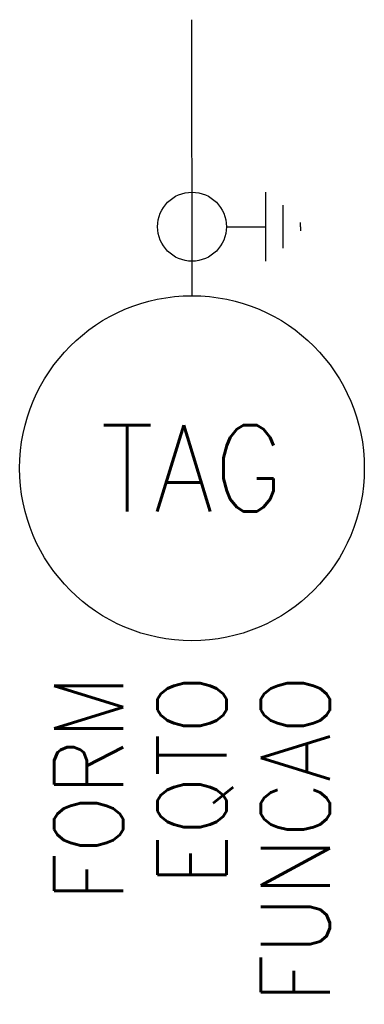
# Model space of a CAD drawing. Header units: millimetres. Extents: x -5 to 5, y -33.1 to -4.6.
import ezdxf
from ezdxf.enums import TextEntityAlignment as Align

# ---------------------------------------------------------------- set-up
doc = ezdxf.new("R2010")
doc.units = ezdxf.units.MM
doc.header["$MEASUREMENT"] = 0
doc.layers.get('0').update_dxf_attribs({"linetype": 'CONTINUOUS'})
doc.styles.add('ROMANS', font='romans')

msp = doc.modelspace()

# ---------------------------------------------------------------- linework, layer by layer
at = {"color": 7, "linetype": 'Continuous'}
for p, q in [((0.008, -12.57), (0.006, -4.572)), ((2.152, -11.57), (2.152, -9.57)), ((2.652, -11.195), (2.652, -9.945)), ((3.152, -10.57), (3.152, -10.445)), ((1.006, -10.57), (2.152, -10.57)), ((3.152, -10.57), (3.152, -10.695))]:
    msp.add_line(p, q, dxfattribs=at)
msp.add_circle((0.006, -10.57), 1, dxfattribs=at)
at = {"color": 7}
msp.add_circle((0.006, -17.57), 5, dxfattribs=at)

# ---------------------------------------------------------------- texts
at = {"color": 3, "linetype": 'Continuous', "style": 'ROMANS', "width": 0.9}
msp.add_attdef('TAG', text='', height=2.5, dxfattribs=at).set_placement((0.006, -17.57), align=Align.MIDDLE_CENTER)
for tag, p in [('FORM', (-2.994, -23.57)), ('EQTO', (0.006, -23.57))]:
    msp.add_attdef(tag, text='', height=2, rotation=90, dxfattribs=at).set_placement(p, align=Align.MIDDLE_RIGHT)
msp.add_attdef('FUNCAO', text='', height=2, rotation=90, dxfattribs=at).set_placement((2.006, -23.57), align=Align.TOP_RIGHT)

doc.saveas('drawing.dxf')
